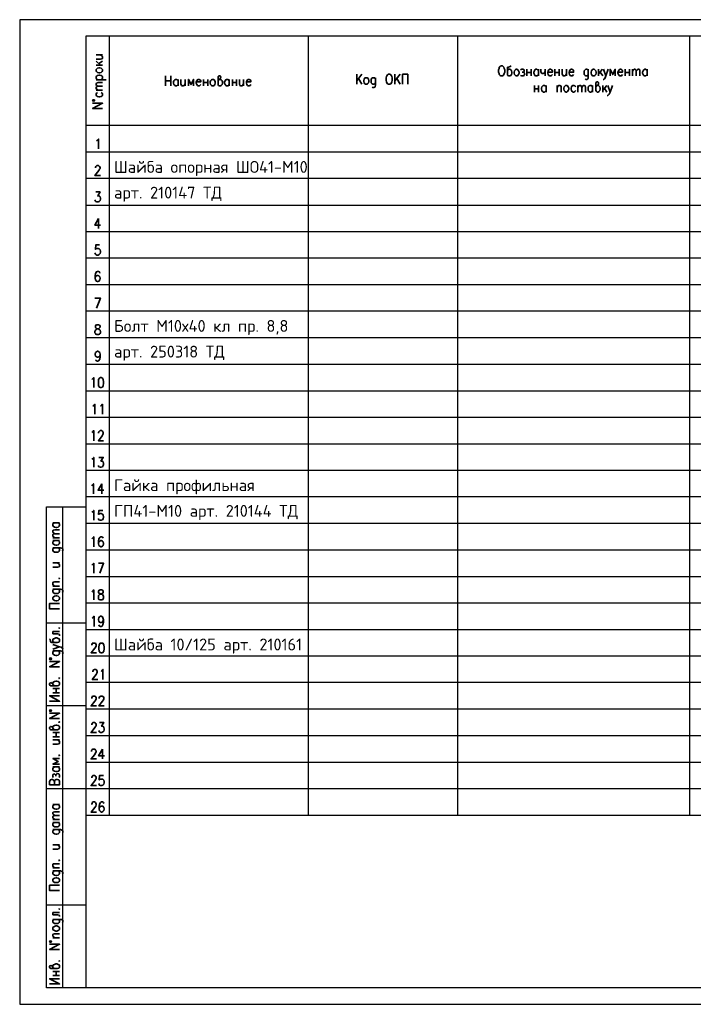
# Model space of a CAD drawing. Header units: millimetres. Extents: x -2 to 2563, y -5 to 295.
# Tile 8 of 13: x 1283 to 1488, y -5 to 295. Entities that reach past the tile are written whole.
import ezdxf

# ---------------------------------------------------------------- set-up
doc = ezdxf.new("R2010")
doc.units = ezdxf.units.MM
doc.layers.add('Cont', color=6, linetype='Continuous')
doc.styles.add('Isocpeur', font='isocpeur.ttf')

msp = doc.modelspace()

# ---------------------------------------------------------------- linework, layer by layer
at = {"color": 7, "linetype": 'Continuous', "lineweight": 25}
for p, q in [((1282.76, 295.21), (1282.76, -4.57)), ((1706.79, 295.21), (1282.76, 295.21)), ((1701.81, 254.84), (1302.94, 254.84)), ((1701.81, 246.81), (1302.94, 246.81)), ((1701.81, 238.68), (1302.94, 238.68)), ((1701.81, 230.64), (1302.94, 230.64)), ((1701.81, 222.6), (1302.94, 222.6)), ((1701.81, 214.48), (1302.94, 214.48)), ((1701.81, 206.44), (1302.94, 206.44)), ((1701.81, 198.31), (1302.94, 198.31)), ((1701.81, 190.27), (1302.94, 190.27)), ((1701.81, 182.15), (1302.94, 182.15)), ((1701.81, 174.11), (1302.94, 174.11)), ((1701.81, 165.98), (1302.94, 165.98)), ((1701.81, 157.94), (1302.94, 157.94)), ((1701.81, 149.91), (1302.94, 149.91)), ((1701.81, 141.78), (1302.94, 141.78)), ((1701.81, 133.74), (1302.94, 133.74)), ((1701.81, 125.62), (1302.94, 125.62)), ((1701.81, 117.58), (1302.94, 117.58)), ((1701.81, 109.45), (1302.94, 109.45)), ((1701.81, 101.41), (1302.94, 101.41)), ((1701.81, 93.37), (1302.94, 93.37)), ((1701.81, 85.25), (1302.94, 85.25)), ((1701.81, 77.21), (1302.94, 77.21)), ((1701.81, 69.08), (1302.94, 69.08)), ((1701.81, 61.04), (1302.94, 61.04)), ((1282.76, -4.57), (1706.79, -4.57))]:
    msp.add_line(p, q, dxfattribs=at)
at = {"color": 7, "linetype": 'Continuous', "lineweight": 35}
for p, q in [((1306, 284.47), (1308.01, 284.47)), ((1306, 282.54), (1307.4, 281.32)), ((1306.87, 281.84), (1308.01, 282.63)), ((1306, 281.32), (1308.01, 281.32)), ((1437.15, 280.1), (1437.15, 278.09)), ((1437.15, 279.14), (1438.46, 279.14)), ((1438.46, 280.1), (1438.46, 278.09)), ((1440.65, 280.1), (1440.65, 278.09)), ((1442.74, 280.1), (1442.74, 278.09)), ((1445.71, 280.1), (1445.71, 278.09)), ((1445.71, 279.14), (1447.02, 279.14)), ((1447.02, 280.1), (1447.02, 278.09)), ((1449.21, 280.1), (1449.21, 278.09)), ((1459, 280.1), (1459, 278.09)), ((1460.13, 280.1), (1459, 278.7)), ((1459.43, 279.22), (1460.31, 278.09)), ((1467.12, 280.1), (1467.12, 278.09)), ((1467.12, 279.14), (1468.34, 279.14)), ((1468.34, 280.1), (1468.34, 278.09)), ((1469.31, 280.1), (1469.31, 278.09)), ((1473.76, 280.1), (1473.76, 278.09)), ((1306, 276.95), (1309.06, 276.95)), ((1327.14, 278.09), (1327.14, 275.03)), ((1327.14, 276.6), (1328.8, 276.6)), ((1328.8, 275.03), (1328.8, 278.09)), ((1330.99, 277.04), (1330.99, 275.03)), ((1333.17, 277.04), (1333.17, 275.03)), ((1338.68, 277.04), (1338.68, 275.03)), ((1338.68, 276.08), (1339.99, 276.08)), ((1339.99, 277.04), (1339.99, 275.03)), ((1346.54, 277.04), (1346.54, 275.03)), ((1347.5, 277.04), (1347.5, 275.03)), ((1347.5, 276.08), (1348.73, 276.08)), ((1348.73, 277.04), (1348.73, 275.03)), ((1350.91, 277.04), (1350.91, 275.03)), ((1386.91, 278.61), (1385.34, 276.6)), ((1385.34, 278.61), (1385.34, 275.55)), ((1386.91, 275.55), (1385.86, 277.3)), ((1398.62, 278.61), (1396.96, 276.6)), ((1396.96, 278.61), (1396.96, 275.55)), ((1398.62, 275.55), (1397.57, 277.3)), ((1306, 273.72), (1308.01, 273.72)), ((1439.51, 275.2), (1439.51, 273.19)), ((1439.51, 274.15), (1440.73, 274.15)), ((1440.73, 275.2), (1440.73, 273.19)), ((1443.01, 275.2), (1443.01, 273.19)), ((1446.33, 275.2), (1446.33, 273.19)), ((1452.62, 275.2), (1452.62, 273.19)), ((1457.16, 275.2), (1457.16, 273.19)), ((1460.31, 275.2), (1460.31, 273.19)), ((1461.44, 275.2), (1460.31, 273.72)), ((1460.74, 274.33), (1461.53, 273.19)), ((1306.79, 234.66), (1306.79, 231.6)), ((1307.75, 153.93), (1307.75, 150.87)), ((1292.89, 142.04), (1294.9, 142.04)), ((1292.89, 137.5), (1294.9, 137.5)), ((1292.89, 136.63), (1294.9, 136.63)), ((1292.89, 129.81), (1294.9, 129.81)), ((1292.89, 122.73), (1294.9, 122.73)), ((1292.89, 108.93), (1294.9, 108.93)), ((1292.89, 91.54), (1294.9, 91.54)), ((1292.89, 90.23), (1294.9, 90.23)), ((1293.85, 90.23), (1293.85, 91.54)), ((1292.89, 78.17), (1294.9, 78.17)), ((1293.85, 76.86), (1293.85, 78.17)), ((1292.89, 76.86), (1294.9, 76.86)), ((1292.89, 75.99), (1294.9, 75.99)), ((1307.92, 73.1), (1307.92, 70.13)), ((1292.89, 67.69), (1294.9, 67.69)), ((1292.89, 56.24), (1294.9, 56.24)), ((1292.89, 51.7), (1294.9, 51.7)), ((1292.89, 50.82), (1294.9, 50.82)), ((1292.89, 44.01), (1294.9, 44.01)), ((1292.89, 36.93), (1294.9, 36.93)), ((1292.89, 23.39), (1294.9, 23.39)), ((1292.89, 15.7), (1294.9, 15.7)), ((1292.89, 5.39), (1294.9, 5.39)), ((1292.89, 4.16), (1294.9, 4.16)), ((1293.85, 4.16), (1293.85, 5.39))]:
    msp.add_line(p, q, dxfattribs=at)
for points in [[(1306, 283.24), (1307.4, 283.24), (1307.83, 283.33), (1308.01, 283.59), (1308.01, 283.94), (1307.83, 284.12), (1307.4, 284.47)], [(1432.35, 281.15), (1432.08, 280.97), (1431.56, 280.8), (1431.3, 280.71), (1431.21, 280.36), (1431.21, 278.7), (1431.3, 278.35), (1431.38, 278.26), (1431.65, 278.09), (1432, 278.09), (1432.26, 278.26), (1432.43, 278.52), (1432.61, 278.96), (1432.61, 279.22), (1432.43, 279.66), (1432.35, 279.83), (1432.26, 279.92), (1432, 280.1), (1431.65, 280.1), (1431.38, 279.92), (1431.21, 279.66)], [(1435.23, 279.92), (1435.58, 280.1), (1435.93, 280.1), (1436.28, 279.92), (1436.36, 279.66), (1436.28, 279.4), (1436.02, 279.22), (1435.67, 279.22)], [(1436.02, 279.22), (1436.28, 279.14), (1436.36, 278.96), (1436.54, 278.7), (1436.36, 278.35), (1436.28, 278.26), (1436.02, 278.09), (1435.58, 278.09), (1435.23, 278.26)], [(1440.65, 278.52), (1440.38, 278.26), (1440.21, 278.09), (1439.86, 278.09), (1439.6, 278.26), (1439.51, 278.35), (1439.42, 278.52), (1439.25, 278.96), (1439.25, 279.22), (1439.42, 279.66), (1439.6, 279.92), (1439.86, 280.1), (1440.21, 280.1), (1440.38, 279.92), (1440.65, 279.66)], [(1441.43, 280.1), (1441.43, 279.4), (1441.61, 278.96), (1441.78, 278.79), (1442.13, 278.79), (1442.39, 278.96), (1442.74, 279.4)], [(1443.53, 279.22), (1444.93, 279.22), (1444.93, 279.57), (1444.84, 279.83), (1444.67, 279.92), (1444.49, 280.1), (1444.14, 280.1), (1443.88, 279.92), (1443.62, 279.66), (1443.53, 279.22), (1443.53, 278.96), (1443.62, 278.52), (1443.88, 278.26), (1444.14, 278.09), (1444.49, 278.09), (1444.67, 278.26), (1444.93, 278.52)], [(1447.9, 280.1), (1447.9, 278.7), (1448.07, 278.26), (1448.25, 278.09), (1448.6, 278.09), (1448.86, 278.26), (1449.21, 278.7)], [(1450, 279.22), (1451.39, 279.22), (1451.39, 279.57), (1451.31, 279.83), (1451.13, 279.92), (1450.96, 280.1), (1450.61, 280.1), (1450.34, 279.92), (1450.08, 279.66), (1450, 279.22), (1450, 278.96), (1450.08, 278.52), (1450.34, 278.26), (1450.61, 278.09), (1450.96, 278.09), (1451.13, 278.26), (1451.39, 278.52)], [(1455.85, 279.66), (1455.76, 279.83), (1455.67, 279.92), (1455.41, 280.1), (1455.06, 280.1), (1454.89, 279.92), (1454.63, 279.66), (1454.54, 279.22), (1454.54, 278.96), (1454.63, 278.52), (1454.89, 278.26), (1455.06, 278.09), (1455.41, 278.09), (1455.67, 278.26), (1455.85, 278.52)], [(1455.85, 280.1), (1455.85, 277.82), (1455.76, 277.39), (1455.67, 277.21), (1455.41, 277.04), (1455.06, 277.04), (1454.89, 277.21)], [(1460.48, 280.1), (1461.18, 278.09), (1461.88, 280.1)], [(1464.06, 278.09), (1464.06, 280.1), (1463.28, 278.52), (1462.49, 280.1), (1462.49, 278.09)], [(1464.85, 279.22), (1466.25, 279.22), (1466.25, 279.57), (1466.16, 279.83), (1466.07, 279.92), (1465.81, 280.1), (1465.46, 280.1), (1465.2, 279.92), (1465.02, 279.66), (1464.85, 279.22), (1464.85, 278.96), (1465.02, 278.52), (1465.2, 278.26), (1465.46, 278.09), (1465.81, 278.09), (1466.07, 278.26), (1466.25, 278.52)], [(1469.31, 279.57), (1469.65, 279.92), (1469.83, 280.1), (1470.09, 280.1), (1470.35, 279.92), (1470.44, 279.57), (1470.44, 278.09)], [(1470.44, 279.57), (1470.79, 279.92), (1470.97, 280.1), (1471.23, 280.1), (1471.49, 279.92), (1471.58, 279.57), (1471.58, 278.09)], [(1473.76, 278.52), (1473.5, 278.26), (1473.32, 278.09), (1472.98, 278.09), (1472.71, 278.26), (1472.63, 278.35), (1472.54, 278.52), (1472.36, 278.96), (1472.36, 279.22), (1472.54, 279.66), (1472.71, 279.92), (1472.98, 280.1), (1473.32, 280.1), (1473.5, 279.92), (1473.76, 279.66)], [(1306.44, 276.95), (1306.17, 277.21), (1306, 277.48), (1306, 277.82), (1306.17, 278), (1306.44, 278.26), (1306.87, 278.35), (1307.14, 278.35), (1307.57, 278.26), (1307.83, 278), (1308.01, 277.82), (1308.01, 277.48), (1307.83, 277.21), (1307.57, 276.95)], [(1306.61, 274.94), (1306.17, 275.2), (1306, 275.47), (1306, 275.73), (1306.17, 275.9), (1306.61, 276.08), (1308.01, 276.08)], [(1330.99, 275.47), (1330.73, 275.2), (1330.55, 275.03), (1330.2, 275.03), (1329.94, 275.2), (1329.85, 275.38), (1329.68, 275.47), (1329.59, 275.9), (1329.59, 276.25), (1329.68, 276.6), (1329.94, 276.95), (1330.2, 277.04), (1330.55, 277.04), (1330.73, 276.95), (1330.99, 276.6)], [(1331.86, 277.04), (1331.86, 275.64), (1332.04, 275.2), (1332.21, 275.03), (1332.56, 275.03), (1332.82, 275.2), (1333.17, 275.64)], [(1335.71, 275.03), (1335.71, 277.04), (1334.92, 275.47), (1334.13, 277.04), (1334.13, 275.03)], [(1336.49, 276.25), (1337.89, 276.25), (1337.89, 276.51), (1337.8, 276.78), (1337.63, 276.95), (1337.46, 277.04), (1337.11, 277.04), (1336.84, 276.95), (1336.67, 276.6), (1336.49, 276.25), (1336.49, 275.9), (1336.67, 275.47), (1336.84, 275.2), (1337.11, 275.03), (1337.46, 275.03), (1337.63, 275.2), (1337.89, 275.47)], [(1343.13, 276.6), (1343.31, 276.95), (1343.57, 277.04), (1343.92, 277.39), (1344.01, 277.65), (1343.92, 277.91), (1343.75, 278.09), (1343.4, 278.09), (1343.22, 277.91), (1343.13, 277.82), (1343.13, 275.64), (1343.22, 275.38), (1343.31, 275.2), (1343.57, 275.03), (1343.92, 275.03), (1344.1, 275.2), (1344.36, 275.47), (1344.45, 275.9), (1344.45, 276.25), (1344.36, 276.6), (1344.1, 276.95), (1343.92, 277.04), (1343.57, 277.04)], [(1346.54, 275.47), (1346.37, 275.2), (1346.11, 275.03), (1345.76, 275.03), (1345.49, 275.2), (1345.41, 275.38), (1345.32, 275.47), (1345.14, 275.9), (1345.14, 276.25), (1345.32, 276.6), (1345.49, 276.95), (1345.76, 277.04), (1346.11, 277.04), (1346.37, 276.95), (1346.54, 276.6)], [(1349.69, 277.04), (1349.69, 275.64), (1349.78, 275.2), (1350.04, 275.03), (1350.39, 275.03), (1350.56, 275.2), (1350.91, 275.64)], [(1351.78, 276.25), (1353.1, 276.25), (1353.1, 276.51), (1353.01, 276.78), (1352.92, 276.95), (1352.66, 277.04), (1352.31, 277.04), (1352.13, 276.95), (1351.87, 276.6), (1351.78, 276.25), (1351.78, 275.9), (1351.87, 275.47), (1352.13, 275.2), (1352.31, 275.03), (1352.66, 275.03), (1352.92, 275.2), (1353.1, 275.47)], [(1391.1, 277.13), (1390.93, 277.3), (1390.84, 277.48), (1390.58, 277.56), (1390.23, 277.56), (1390.06, 277.48), (1389.79, 277.13), (1389.71, 276.69), (1389.71, 276.43), (1389.79, 275.99), (1390.06, 275.73), (1390.23, 275.55), (1390.58, 275.55), (1390.84, 275.73), (1391.1, 275.99)], [(1391.1, 277.56), (1391.1, 275.29), (1390.93, 274.85), (1390.84, 274.68), (1390.58, 274.59), (1390.23, 274.59), (1390.06, 274.68)], [(1399.32, 275.55), (1399.32, 278.61), (1400.89, 278.61), (1400.89, 275.55)], [(1458.12, 274.77), (1458.3, 275.03), (1458.56, 275.2), (1458.91, 275.47), (1459, 275.82), (1458.91, 276.08), (1458.73, 276.25), (1458.38, 276.25), (1458.21, 276.08), (1458.12, 275.9), (1458.12, 273.72), (1458.21, 273.46), (1458.3, 273.37), (1458.56, 273.19), (1458.91, 273.19), (1459.08, 273.37), (1459.34, 273.63), (1459.43, 274.07), (1459.43, 274.33), (1459.34, 274.77), (1459.08, 275.03), (1458.91, 275.2), (1458.56, 275.2)], [(1461.18, 278.09), (1461, 277.48), (1460.74, 277.21), (1460.48, 277.04), (1460.39, 277.04)], [(1306.61, 273.72), (1306.17, 274.07), (1306, 274.33), (1306, 274.59), (1306.17, 274.77), (1306.61, 274.94), (1308.01, 274.94)], [(1306.44, 273.02), (1306.17, 272.84), (1306, 272.58), (1306, 272.23), (1306.17, 272.06), (1306.44, 271.8), (1306.87, 271.71), (1307.14, 271.71), (1307.57, 271.8), (1307.83, 272.06), (1308.01, 272.23), (1308.01, 272.58), (1307.83, 272.84), (1307.57, 273.02)], [(1443.01, 273.63), (1442.74, 273.37), (1442.48, 273.19), (1442.13, 273.19), (1441.96, 273.37), (1441.78, 273.46), (1441.69, 273.63), (1441.61, 274.07), (1441.61, 274.33), (1441.69, 274.77), (1441.96, 275.03), (1442.13, 275.2), (1442.48, 275.2), (1442.74, 275.03), (1443.01, 274.77)], [(1446.33, 274.59), (1446.68, 275.03), (1446.85, 275.2), (1447.2, 275.2), (1447.46, 275.03), (1447.55, 274.77), (1447.55, 273.19)], [(1452.01, 274.77), (1451.74, 275.03), (1451.48, 275.2), (1451.13, 275.2), (1450.96, 275.03), (1450.69, 274.77), (1450.61, 274.33), (1450.61, 274.07), (1450.69, 273.63), (1450.96, 273.37), (1451.13, 273.19), (1451.48, 273.19), (1451.74, 273.37), (1452.01, 273.63)], [(1452.62, 274.59), (1452.97, 275.03), (1453.23, 275.2), (1453.49, 275.2), (1453.67, 275.03), (1453.84, 274.59), (1453.84, 273.19)], [(1453.84, 274.59), (1454.19, 275.03), (1454.36, 275.2), (1454.63, 275.2), (1454.89, 275.03), (1454.98, 274.59), (1454.98, 273.19)], [(1457.16, 273.63), (1456.9, 273.37), (1456.72, 273.19), (1456.37, 273.19), (1456.11, 273.37), (1456.02, 273.46), (1455.85, 273.63), (1455.76, 274.07), (1455.76, 274.33), (1455.85, 274.77), (1456.11, 275.03), (1456.37, 275.2), (1456.72, 275.2), (1456.9, 275.03), (1457.16, 274.77)], [(1462.49, 273.19), (1462.23, 272.58), (1461.97, 272.32), (1461.79, 272.15), (1461.62, 272.15)], [(1461.79, 275.2), (1462.49, 273.19), (1463.19, 275.2)], [(1308.01, 268.21), (1304.95, 268.21), (1308.01, 269.79), (1304.95, 269.79)], [(1306.17, 258.34), (1306.44, 258.51), (1306.79, 258.86), (1306.79, 255.89)], [(1305.83, 250.13), (1305.83, 250.21), (1305.91, 250.56), (1306, 250.65), (1306.26, 250.83), (1306.7, 250.83), (1306.96, 250.65), (1307.05, 250.56), (1307.22, 250.21), (1307.22, 249.95), (1307.05, 249.69), (1306.87, 249.25), (1305.65, 247.77), (1307.31, 247.77)], [(1305.91, 242.79), (1307.22, 242.79), (1306.52, 241.56), (1306.87, 241.56), (1307.05, 241.48), (1307.22, 241.3), (1307.31, 240.86), (1307.31, 240.6), (1307.22, 240.17), (1306.96, 239.9), (1306.61, 239.73), (1306.26, 239.73), (1305.91, 239.9), (1305.83, 239.99), (1305.65, 240.34)], [(1306.79, 234.66), (1305.65, 232.65), (1307.4, 232.65)], [(1307.05, 226.62), (1305.91, 226.62), (1305.83, 225.31), (1305.91, 225.49), (1306.26, 225.57), (1306.61, 225.57), (1306.96, 225.49), (1307.22, 225.14), (1307.31, 224.7), (1307.31, 224.44), (1307.22, 224), (1306.96, 223.74), (1306.61, 223.56), (1306.26, 223.56), (1305.91, 223.74), (1305.83, 223.83), (1305.65, 224.18)], [(1307.14, 218.06), (1307.05, 218.41), (1306.7, 218.5), (1306.44, 218.5), (1306.09, 218.41), (1305.83, 217.97), (1305.74, 217.19), (1305.74, 216.49), (1305.83, 215.96), (1306.09, 215.61), (1306.44, 215.53), (1306.52, 215.53), (1306.87, 215.61), (1307.14, 215.96), (1307.22, 216.4), (1307.22, 216.49), (1307.14, 216.92), (1306.87, 217.19), (1306.52, 217.36), (1306.44, 217.36), (1306.09, 217.19), (1305.83, 216.92), (1305.74, 216.49)], [(1306.17, 207.4), (1307.31, 210.46), (1305.65, 210.46)], [(1307.22, 193.24), (1307.14, 192.81), (1306.87, 192.55), (1306.52, 192.46), (1306.44, 192.46), (1306.09, 192.55), (1305.83, 192.81), (1305.74, 193.24), (1305.74, 193.42), (1305.83, 193.86), (1306.09, 194.12), (1306.44, 194.29), (1306.52, 194.29), (1306.87, 194.12), (1307.14, 193.86), (1307.22, 193.24), (1307.22, 192.55), (1307.14, 191.85), (1306.87, 191.41), (1306.52, 191.24), (1306.35, 191.24), (1306, 191.41), (1305.83, 191.67)], [(1304.69, 185.64), (1304.95, 185.82), (1305.3, 186.25), (1305.3, 183.2)], [(1305.04, 177.6), (1305.3, 177.69), (1305.65, 178.13), (1305.65, 175.07)], [(1307.4, 177.6), (1307.57, 177.69), (1307.92, 178.13), (1307.92, 175.07)], [(1304.69, 169.48), (1304.95, 169.65), (1305.3, 170.09), (1305.3, 167.03)], [(1306.79, 169.3), (1306.79, 169.48), (1306.87, 169.74), (1307.05, 169.92), (1307.22, 170.09), (1307.75, 170.09), (1307.92, 169.92), (1308.1, 169.74), (1308.18, 169.48), (1308.18, 169.22), (1308.1, 168.87), (1307.83, 168.52), (1306.7, 167.03), (1308.27, 167.03)], [(1304.69, 161.44), (1304.95, 161.53), (1305.3, 161.96), (1305.3, 158.99)], [(1306.87, 161.96), (1308.18, 161.96), (1307.49, 160.83), (1307.83, 160.83), (1308.1, 160.65), (1308.18, 160.57), (1308.27, 160.13), (1308.27, 159.78), (1308.18, 159.43), (1307.92, 159.08), (1307.57, 158.99), (1307.22, 158.99), (1306.87, 159.08), (1306.79, 159.26), (1306.7, 159.52)], [(1304.69, 153.31), (1304.86, 153.49), (1305.21, 153.93), (1305.21, 150.87)], [(1307.75, 153.93), (1306.61, 151.92), (1308.36, 151.92)], [(1304.69, 145.28), (1304.95, 145.36), (1305.3, 145.8), (1305.3, 142.83)], [(1308.1, 145.8), (1306.87, 145.8), (1306.79, 144.58), (1306.87, 144.66), (1307.22, 144.84), (1307.57, 144.84), (1307.92, 144.66), (1308.18, 144.4), (1308.27, 143.96), (1308.27, 143.7), (1308.18, 143.27), (1307.92, 142.92), (1307.57, 142.83), (1307.22, 142.83), (1306.87, 142.92), (1306.79, 143.09), (1306.7, 143.35)], [(1294.47, 142.04), (1294.73, 141.78), (1294.9, 141.61), (1294.9, 141.26), (1294.73, 140.99), (1294.64, 140.91), (1294.47, 140.73), (1294.03, 140.64), (1293.77, 140.64), (1293.33, 140.73), (1292.98, 140.99), (1292.89, 141.26), (1292.89, 141.61), (1292.98, 141.78), (1293.33, 142.04)], [(1293.42, 138.72), (1292.98, 139.07), (1292.89, 139.25), (1292.89, 139.51), (1292.98, 139.77), (1293.42, 139.86), (1294.9, 139.86)], [(1293.42, 137.5), (1292.98, 137.85), (1292.89, 138.11), (1292.89, 138.37), (1292.98, 138.55), (1293.42, 138.72), (1294.9, 138.72)], [(1294.47, 136.63), (1294.73, 136.36), (1294.9, 136.19), (1294.9, 135.84), (1294.73, 135.58), (1294.64, 135.49), (1294.47, 135.31), (1294.03, 135.23), (1293.77, 135.23), (1293.33, 135.31), (1292.98, 135.58), (1292.89, 135.84), (1292.89, 136.19), (1292.98, 136.36), (1293.33, 136.63)], [(1304.69, 137.15), (1304.95, 137.32), (1305.3, 137.76), (1305.3, 134.7)], [(1308.18, 137.32), (1308.1, 137.59), (1307.75, 137.76), (1307.49, 137.76), (1307.14, 137.59), (1306.87, 137.15), (1306.79, 136.45), (1306.79, 135.75), (1306.87, 135.14), (1307.14, 134.88), (1307.49, 134.7), (1307.57, 134.7), (1307.92, 134.88), (1308.18, 135.14), (1308.27, 135.58), (1308.27, 135.75), (1308.18, 136.19), (1307.92, 136.45), (1307.57, 136.63), (1307.49, 136.63), (1307.14, 136.45), (1306.87, 136.19), (1306.79, 135.75)], [(1293.33, 134.44), (1293.16, 134.27), (1292.98, 134.18), (1292.89, 134), (1292.89, 133.65), (1292.98, 133.39), (1293.33, 133.13), (1293.77, 133.04), (1294.03, 133.04), (1294.47, 133.13), (1294.73, 133.39), (1294.9, 133.65), (1294.9, 134), (1294.73, 134.18), (1294.47, 134.44)], [(1292.89, 134.44), (1295.17, 134.44), (1295.6, 134.27), (1295.78, 134.18), (1295.86, 134), (1295.86, 133.65), (1295.78, 133.39)], [(1292.89, 128.5), (1294.29, 128.5), (1294.73, 128.67), (1294.9, 128.85), (1294.9, 129.2), (1294.73, 129.46), (1294.29, 129.81)], [(1304.69, 129.11), (1304.95, 129.29), (1305.3, 129.72), (1305.3, 126.66)], [(1307.14, 126.66), (1308.27, 129.72), (1306.7, 129.72)], [(1293.42, 122.73), (1292.98, 123.08), (1292.89, 123.34), (1292.89, 123.69), (1292.98, 123.96), (1293.33, 124.04), (1294.9, 124.04)], [(1293.33, 121.86), (1293.16, 121.77), (1292.98, 121.6), (1292.89, 121.42), (1292.89, 121.07), (1292.98, 120.81), (1293.33, 120.55), (1293.77, 120.46), (1294.03, 120.46), (1294.47, 120.55), (1294.73, 120.81), (1294.9, 121.07), (1294.9, 121.42), (1294.73, 121.6), (1294.47, 121.86)], [(1292.89, 121.86), (1295.17, 121.86), (1295.6, 121.77), (1295.78, 121.6), (1295.86, 121.42), (1295.86, 121.07), (1295.78, 120.81)], [(1304.69, 120.98), (1304.95, 121.16), (1305.3, 121.6), (1305.3, 118.54)], [(1294.9, 115.83), (1291.84, 115.83), (1291.84, 117.49), (1294.9, 117.49)], [(1304.78, 112.95), (1305.04, 113.12), (1305.39, 113.56), (1305.39, 110.5)], [(1308.27, 112.51), (1308.1, 112.07), (1307.92, 111.81), (1307.57, 111.64), (1307.4, 111.64), (1307.05, 111.81), (1306.87, 112.07), (1306.7, 112.51), (1306.7, 112.68), (1306.87, 113.12), (1307.05, 113.38), (1307.4, 113.56), (1307.57, 113.56), (1307.92, 113.38), (1308.1, 113.12), (1308.27, 112.51), (1308.27, 111.81), (1308.1, 111.11), (1307.92, 110.67), (1307.57, 110.5), (1307.31, 110.5), (1306.96, 110.67), (1306.87, 110.94)], [(1292.89, 108.93), (1292.89, 108.23), (1294.29, 108.23), (1294.73, 108.14), (1294.9, 107.88), (1294.9, 107.62)], [(1291.84, 106.74), (1292.02, 106.48), (1292.11, 105.96), (1292.28, 105.69), (1292.54, 105.61), (1294.29, 105.61), (1294.64, 105.69), (1294.73, 105.78), (1294.9, 106.04), (1294.9, 106.39), (1294.73, 106.66), (1294.47, 106.83), (1294.03, 107), (1293.77, 107), (1293.33, 106.83), (1293.16, 106.74), (1292.98, 106.66), (1292.89, 106.39), (1292.89, 106.04), (1292.98, 105.78), (1293.33, 105.61)], [(1292.89, 103.6), (1294.9, 104.3), (1292.89, 105)], [(1304.69, 104.73), (1304.69, 104.91), (1304.78, 105.17), (1304.86, 105.34), (1305.13, 105.43), (1305.56, 105.43), (1305.83, 105.34), (1305.91, 105.17), (1306, 104.91), (1306, 104.56), (1305.91, 104.3), (1305.65, 103.86), (1304.51, 102.46), (1306.17, 102.46)], [(1293.33, 103.07), (1293.16, 102.9), (1292.98, 102.81), (1292.89, 102.55), (1292.89, 102.2), (1292.98, 102.02), (1293.33, 101.76), (1293.77, 101.67), (1294.03, 101.67), (1294.47, 101.76), (1294.73, 102.02), (1294.9, 102.2), (1294.9, 102.55), (1294.73, 102.81), (1294.47, 103.07)], [(1292.89, 103.07), (1295.17, 103.07), (1295.6, 102.9), (1295.78, 102.81), (1295.86, 102.55), (1295.86, 102.2), (1295.78, 102.02)], [(1294.9, 104.3), (1295.43, 104.12), (1295.78, 103.86), (1295.86, 103.6), (1295.86, 103.51)], [(1294.9, 98.18), (1291.84, 98.18), (1294.9, 99.84), (1291.84, 99.84)], [(1305.04, 96.69), (1305.04, 96.78), (1305.13, 97.04), (1305.21, 97.22), (1305.48, 97.39), (1305.91, 97.39), (1306.17, 97.22), (1306.26, 97.04), (1306.35, 96.78), (1306.35, 96.52), (1306.26, 96.26), (1306, 95.82), (1304.86, 94.34), (1306.52, 94.34)], [(1307.57, 96.78), (1307.75, 96.96), (1308.1, 97.39), (1308.1, 94.34)], [(1293.33, 92.41), (1292.98, 92.68), (1292.89, 92.85), (1292.54, 93.2), (1292.28, 93.37), (1292.02, 93.2), (1291.84, 93.11), (1291.84, 92.76), (1292.02, 92.5), (1292.11, 92.41), (1294.29, 92.41), (1294.64, 92.5), (1294.73, 92.68), (1294.9, 92.85), (1294.9, 93.2), (1294.73, 93.46), (1294.47, 93.72), (1294.03, 93.81), (1293.77, 93.81), (1293.33, 93.72), (1292.98, 93.46), (1292.89, 93.2), (1292.89, 92.85)], [(1291.84, 87.69), (1294.9, 87.69), (1291.84, 89.35), (1294.9, 89.35)], [(1304.69, 88.57), (1304.69, 88.74), (1304.78, 89.01), (1304.86, 89.18), (1305.13, 89.27), (1305.56, 89.27), (1305.83, 89.18), (1305.91, 89.01), (1306, 88.74), (1306, 88.39), (1305.91, 88.13), (1305.65, 87.69), (1304.51, 86.3), (1306.17, 86.3)], [(1306.96, 88.57), (1306.96, 88.74), (1307.05, 89.01), (1307.22, 89.18), (1307.4, 89.27), (1307.92, 89.27), (1308.1, 89.18), (1308.27, 89.01), (1308.36, 88.74), (1308.36, 88.39), (1308.27, 88.13), (1308.01, 87.69), (1306.87, 86.3), (1308.45, 86.3)], [(1294.9, 82.45), (1291.84, 82.45), (1294.9, 84.02), (1291.84, 84.02)], [(1304.69, 80.53), (1304.69, 80.62), (1304.78, 80.97), (1304.86, 81.05), (1305.13, 81.23), (1305.56, 81.23), (1305.83, 81.05), (1305.91, 80.97), (1306, 80.62), (1306, 80.36), (1305.91, 80.09), (1305.65, 79.66), (1304.51, 78.17), (1306.17, 78.17)], [(1307.05, 81.23), (1308.36, 81.23), (1307.66, 80.09), (1308.01, 80.09), (1308.27, 79.92), (1308.36, 79.74), (1308.45, 79.31), (1308.45, 79.04), (1308.36, 78.61), (1308.1, 78.35), (1307.75, 78.17), (1307.4, 78.17), (1307.05, 78.35), (1306.96, 78.52), (1306.87, 78.78)], [(1293.33, 79.04), (1292.98, 79.31), (1292.89, 79.57), (1292.54, 79.92), (1292.28, 80.01), (1292.02, 79.92), (1291.84, 79.74), (1291.84, 79.39), (1292.02, 79.22), (1292.11, 79.04), (1294.29, 79.04), (1294.64, 79.22), (1294.73, 79.31), (1294.9, 79.57), (1294.9, 79.92), (1294.73, 80.09), (1294.47, 80.36), (1294.03, 80.44), (1293.77, 80.44), (1293.33, 80.36), (1292.98, 80.09), (1292.89, 79.92), (1292.89, 79.57)], [(1292.89, 74.68), (1294.29, 74.68), (1294.73, 74.76), (1294.9, 75.03), (1294.9, 75.37), (1294.73, 75.64), (1294.29, 75.99)], [(1304.6, 72.4), (1304.6, 72.58), (1304.69, 72.84), (1304.86, 73.02), (1305.04, 73.1), (1305.56, 73.1), (1305.74, 73.02), (1305.83, 72.84), (1306, 72.58), (1306, 72.32), (1305.83, 71.97), (1305.65, 71.53), (1304.51, 70.13), (1306.09, 70.13)], [(1307.92, 73.1), (1306.79, 71.09), (1308.53, 71.09)], [(1307.92, 73.1), (1306.79, 71.09), (1308.53, 71.09)], [(1294.9, 70.22), (1292.89, 70.22), (1294.47, 69.35), (1292.89, 68.56), (1294.9, 68.56)], [(1294.47, 67.69), (1294.73, 67.42), (1294.9, 67.16), (1294.9, 66.81), (1294.73, 66.64), (1294.64, 66.46), (1294.47, 66.37), (1294.03, 66.29), (1293.77, 66.29), (1293.33, 66.37), (1292.98, 66.64), (1292.89, 66.81), (1292.89, 67.16), (1292.98, 67.42), (1293.33, 67.69)], [(1291.84, 63.23), (1291.84, 62.27), (1294.9, 62.27), (1294.9, 63.23), (1294.73, 63.58), (1294.64, 63.75), (1294.29, 63.84), (1293.85, 63.84), (1293.59, 63.75), (1293.42, 63.58), (1293.33, 63.23), (1293.33, 62.27)], [(1291.84, 63.23), (1292.02, 63.58), (1292.11, 63.75), (1292.46, 63.84), (1292.72, 63.84), (1292.98, 63.75), (1293.16, 63.58), (1293.33, 63.23)], [(1292.98, 64.45), (1292.89, 64.8), (1292.89, 65.15), (1292.98, 65.41), (1293.33, 65.59), (1293.59, 65.41), (1293.77, 65.24), (1293.77, 64.89)], [(1293.77, 65.24), (1293.85, 65.41), (1294.03, 65.59), (1294.29, 65.68), (1294.64, 65.59), (1294.73, 65.41), (1294.9, 65.24), (1294.9, 64.8), (1294.73, 64.45)], [(1304.69, 64.37), (1304.69, 64.45), (1304.78, 64.8), (1304.86, 64.89), (1305.13, 65.06), (1305.56, 65.06), (1305.83, 64.89), (1305.91, 64.8), (1306, 64.45), (1306, 64.19), (1305.91, 63.93), (1305.65, 63.49), (1304.51, 62.01), (1306.17, 62.01)], [(1308.27, 65.06), (1307.05, 65.06), (1306.96, 63.75), (1307.05, 63.93), (1307.4, 64.02), (1307.75, 64.02), (1308.1, 63.93), (1308.36, 63.67), (1308.45, 63.23), (1308.45, 62.88), (1308.36, 62.44), (1308.1, 62.18), (1307.75, 62.01), (1307.4, 62.01), (1307.05, 62.18), (1306.96, 62.36), (1306.87, 62.62)], [(1304.69, 56.24), (1304.69, 56.41), (1304.78, 56.68), (1304.86, 56.85), (1305.13, 57.03), (1305.56, 57.03), (1305.83, 56.85), (1305.91, 56.68), (1306, 56.41), (1306, 56.15), (1305.91, 55.8), (1305.65, 55.37), (1304.51, 53.97), (1306.17, 53.97)], [(1308.36, 56.59), (1308.27, 56.85), (1307.92, 57.03), (1307.66, 57.03), (1307.31, 56.85), (1307.05, 56.41), (1306.96, 55.71), (1306.96, 54.93), (1307.05, 54.4), (1307.31, 54.14), (1307.66, 53.97), (1307.75, 53.97), (1308.1, 54.14), (1308.36, 54.4), (1308.45, 54.84), (1308.45, 54.93), (1308.36, 55.37), (1308.1, 55.71), (1307.75, 55.8), (1307.66, 55.8), (1307.31, 55.71), (1307.05, 55.37), (1306.96, 54.93)], [(1294.47, 56.24), (1294.73, 55.98), (1294.9, 55.8), (1294.9, 55.45), (1294.73, 55.19), (1294.64, 55.1), (1294.47, 54.93), (1294.03, 54.84), (1293.77, 54.84), (1293.33, 54.93), (1292.98, 55.19), (1292.89, 55.45), (1292.89, 55.8), (1292.98, 55.98), (1293.33, 56.24)], [(1293.42, 52.92), (1292.98, 53.27), (1292.89, 53.44), (1292.89, 53.71), (1292.98, 53.88), (1293.42, 54.05), (1294.9, 54.05)], [(1293.42, 51.7), (1292.98, 52.05), (1292.89, 52.31), (1292.89, 52.57), (1292.98, 52.74), (1293.42, 52.92), (1294.9, 52.92)], [(1294.47, 50.82), (1294.73, 50.56), (1294.9, 50.39), (1294.9, 50.04), (1294.73, 49.77), (1294.64, 49.69), (1294.47, 49.51), (1294.03, 49.42), (1293.77, 49.42), (1293.33, 49.51), (1292.98, 49.77), (1292.89, 50.04), (1292.89, 50.39), (1292.98, 50.56), (1293.33, 50.82)], [(1293.33, 48.64), (1293.16, 48.46), (1292.98, 48.38), (1292.89, 48.11), (1292.89, 47.76), (1292.98, 47.59), (1293.33, 47.33), (1293.77, 47.24), (1294.03, 47.24), (1294.47, 47.33), (1294.73, 47.59), (1294.9, 47.76), (1294.9, 48.11), (1294.73, 48.38), (1294.47, 48.64)], [(1292.89, 48.64), (1295.17, 48.64), (1295.6, 48.46), (1295.78, 48.38), (1295.86, 48.11), (1295.86, 47.76), (1295.78, 47.59)], [(1292.89, 42.7), (1294.29, 42.7), (1294.73, 42.87), (1294.9, 43.05), (1294.9, 43.39), (1294.73, 43.66), (1294.29, 44.01)], [(1293.42, 36.93), (1292.98, 37.28), (1292.89, 37.54), (1292.89, 37.89), (1292.98, 38.15), (1293.33, 38.24), (1294.9, 38.24)], [(1293.33, 36.06), (1293.16, 35.88), (1292.98, 35.79), (1292.89, 35.53), (1292.89, 35.27), (1292.98, 35.01), (1293.33, 34.74), (1293.77, 34.66), (1294.03, 34.66), (1294.47, 34.74), (1294.73, 35.01), (1294.9, 35.27), (1294.9, 35.53), (1294.73, 35.79), (1294.47, 36.06)], [(1292.89, 36.06), (1295.17, 36.06), (1295.6, 35.88), (1295.78, 35.79), (1295.86, 35.53), (1295.86, 35.27), (1295.78, 35.01)], [(1294.9, 30.03), (1291.84, 30.03), (1291.84, 31.69), (1294.9, 31.69)], [(1292.89, 23.39), (1292.89, 22.69), (1294.29, 22.69), (1294.73, 22.6), (1294.9, 22.34), (1294.9, 22.16)], [(1293.33, 21.29), (1293.16, 21.2), (1292.98, 21.11), (1292.89, 20.85), (1292.89, 20.5), (1292.98, 20.33), (1293.33, 20.07), (1293.77, 19.98), (1294.03, 19.98), (1294.47, 20.07), (1294.73, 20.33), (1294.9, 20.5), (1294.9, 20.85), (1294.73, 21.11), (1294.47, 21.29)], [(1292.89, 21.29), (1295.17, 21.29), (1295.6, 21.2), (1295.78, 21.11), (1295.86, 20.85), (1295.86, 20.5), (1295.78, 20.33)], [(1293.42, 15.7), (1292.98, 16.05), (1292.89, 16.22), (1292.89, 16.57), (1292.98, 16.83), (1293.33, 16.92), (1294.9, 16.92)], [(1294.9, 12.11), (1291.84, 12.11), (1294.9, 13.69), (1291.84, 13.69)], [(1293.33, 6.35), (1292.98, 6.52), (1292.89, 6.78), (1292.54, 7.13), (1292.28, 7.22), (1292.02, 7.13), (1291.84, 7.05), (1291.84, 6.7), (1292.02, 6.43), (1292.11, 6.35), (1294.29, 6.35), (1294.64, 6.43), (1294.73, 6.52), (1294.9, 6.78), (1294.9, 7.13), (1294.73, 7.4), (1294.47, 7.57), (1294.03, 7.75), (1293.77, 7.75), (1293.33, 7.57), (1292.98, 7.4), (1292.89, 7.13), (1292.89, 6.78)], [(1291.84, 1.63), (1294.9, 1.63), (1291.84, 3.2), (1294.9, 3.2)]]:
    msp.add_lwpolyline(points, dxfattribs=at)
for points in [[(1306, 279.66), (1306, 280.01), (1306.17, 280.18), (1306.44, 280.45), (1306.87, 280.53), (1307.14, 280.53), (1307.57, 280.45), (1307.83, 280.18), (1308.01, 280.01), (1308.01, 279.66), (1307.83, 279.4), (1307.57, 279.14), (1307.14, 279.05), (1306.87, 279.05), (1306.44, 279.14), (1306.17, 279.4)], [(1429.2, 281.15), (1429.72, 281.15), (1429.9, 280.97), (1430.16, 280.71), (1430.25, 280.36), (1430.42, 279.92), (1430.42, 279.22), (1430.25, 278.79), (1430.16, 278.52), (1429.9, 278.26), (1429.72, 278.09), (1429.2, 278.09), (1429.03, 278.26), (1428.76, 278.52), (1428.68, 278.79), (1428.5, 279.22), (1428.5, 279.92), (1428.68, 280.36), (1428.76, 280.71), (1429.03, 280.97)], [(1433.83, 280.1), (1434.18, 280.1), (1434.44, 279.92), (1434.62, 279.66), (1434.79, 279.22), (1434.79, 278.96), (1434.62, 278.52), (1434.44, 278.26), (1434.18, 278.09), (1433.83, 278.09), (1433.66, 278.26), (1433.39, 278.52), (1433.31, 278.96), (1433.31, 279.22), (1433.39, 279.66), (1433.66, 279.92)], [(1457.25, 280.1), (1457.6, 280.1), (1457.86, 279.92), (1458.12, 279.66), (1458.21, 279.22), (1458.21, 278.96), (1458.12, 278.52), (1457.86, 278.26), (1457.6, 278.09), (1457.25, 278.09), (1457.07, 278.26), (1456.81, 278.52), (1456.72, 278.96), (1456.72, 279.22), (1456.81, 279.66), (1457.07, 279.92)], [(1341.39, 277.04), (1341.74, 277.04), (1341.91, 276.95), (1342.17, 276.6), (1342.26, 276.25), (1342.26, 275.9), (1342.17, 275.47), (1341.91, 275.2), (1341.74, 275.03), (1341.39, 275.03), (1341.12, 275.2), (1340.86, 275.47), (1340.78, 275.9), (1340.78, 276.25), (1340.86, 276.6), (1341.12, 276.95)], [(1388.05, 277.56), (1388.4, 277.56), (1388.66, 277.48), (1388.92, 277.13), (1389.01, 276.69), (1389.01, 276.43), (1388.92, 275.99), (1388.66, 275.73), (1388.4, 275.55), (1388.05, 275.55), (1387.87, 275.73), (1387.61, 275.99), (1387.52, 276.43), (1387.52, 276.69), (1387.61, 277.13), (1387.87, 277.48)], [(1395.04, 278.61), (1395.47, 278.61), (1395.73, 278.44), (1395.91, 278.17), (1396.08, 277.91), (1396.17, 277.48), (1396.17, 276.69), (1396.08, 276.25), (1395.91, 275.99), (1395.73, 275.73), (1395.47, 275.55), (1395.04, 275.55), (1394.77, 275.73), (1394.51, 275.99), (1394.42, 276.25), (1394.34, 276.69), (1394.34, 277.48), (1394.42, 277.91), (1394.51, 278.17), (1394.77, 278.44)], [(1448.95, 275.2), (1449.3, 275.2), (1449.56, 275.03), (1449.73, 274.77), (1449.91, 274.33), (1449.91, 274.07), (1449.73, 273.63), (1449.56, 273.37), (1449.3, 273.19), (1448.95, 273.19), (1448.77, 273.37), (1448.51, 273.63), (1448.42, 274.07), (1448.42, 274.33), (1448.51, 274.77), (1448.77, 275.03)], [(1305.3, 270.83), (1305.04, 270.83), (1304.95, 270.66), (1305.04, 270.49), (1305.3, 270.4), (1305.48, 270.49), (1305.56, 270.66), (1305.48, 270.83)], [(1306.26, 202.33), (1305.91, 202.24), (1305.83, 201.9), (1305.83, 201.63), (1305.91, 201.37), (1306.17, 201.2), (1306.61, 201.11), (1306.96, 200.93), (1307.22, 200.67), (1307.31, 200.32), (1307.31, 199.89), (1307.22, 199.62), (1307.05, 199.45), (1306.7, 199.36), (1306.26, 199.36), (1305.91, 199.45), (1305.83, 199.62), (1305.65, 199.89), (1305.65, 200.32), (1305.83, 200.67), (1306, 200.93), (1306.35, 201.11), (1306.87, 201.2), (1307.05, 201.37), (1307.22, 201.63), (1307.22, 201.9), (1307.05, 202.24), (1306.7, 202.33)], [(1307.4, 186.25), (1307.05, 186.08), (1306.79, 185.64), (1306.7, 184.94), (1306.7, 184.51), (1306.79, 183.72), (1307.05, 183.37), (1307.4, 183.2), (1307.57, 183.2), (1307.92, 183.37), (1308.18, 183.72), (1308.27, 184.51), (1308.27, 184.94), (1308.18, 185.64), (1307.92, 186.08), (1307.57, 186.25)], [(1294.64, 125.09), (1294.73, 125), (1294.9, 125.09), (1294.73, 125.18)], [(1307.22, 121.6), (1306.87, 121.42), (1306.79, 121.16), (1306.79, 120.9), (1306.87, 120.64), (1307.14, 120.46), (1307.57, 120.29), (1307.92, 120.2), (1308.18, 119.85), (1308.27, 119.59), (1308.27, 119.15), (1308.18, 118.89), (1308.1, 118.71), (1307.75, 118.54), (1307.22, 118.54), (1306.87, 118.71), (1306.79, 118.89), (1306.7, 119.15), (1306.7, 119.59), (1306.79, 119.85), (1307.05, 120.2), (1307.4, 120.29), (1307.83, 120.46), (1308.1, 120.64), (1308.18, 120.9), (1308.18, 121.16), (1308.1, 121.42), (1307.75, 121.6)], [(1292.89, 118.89), (1292.89, 119.24), (1292.98, 119.41), (1293.33, 119.67), (1293.77, 119.76), (1294.03, 119.76), (1294.47, 119.67), (1294.73, 119.41), (1294.9, 119.24), (1294.9, 118.89), (1294.73, 118.63), (1294.47, 118.36), (1294.03, 118.28), (1293.77, 118.28), (1293.33, 118.36), (1292.98, 118.63)], [(1294.64, 109.98), (1294.73, 109.89), (1294.9, 109.98), (1294.73, 110.06)], [(1307.57, 105.43), (1307.22, 105.34), (1306.96, 104.91), (1306.87, 104.12), (1306.87, 103.68), (1306.96, 102.99), (1307.22, 102.55), (1307.57, 102.46), (1307.75, 102.46), (1308.1, 102.55), (1308.36, 102.99), (1308.45, 103.68), (1308.45, 104.12), (1308.36, 104.91), (1308.1, 105.34), (1307.75, 105.43)], [(1292.11, 100.89), (1291.93, 100.8), (1291.84, 100.63), (1291.93, 100.45), (1292.11, 100.36), (1292.37, 100.45), (1292.46, 100.63), (1292.37, 100.8)], [(1294.64, 94.77), (1294.73, 94.6), (1294.9, 94.77), (1294.73, 94.86)], [(1292.11, 85.07), (1291.93, 84.99), (1291.84, 84.81), (1291.93, 84.64), (1292.11, 84.64), (1292.37, 84.64), (1292.46, 84.81), (1292.37, 84.99)], [(1294.64, 81.4), (1294.73, 81.23), (1294.9, 81.4), (1294.73, 81.49)], [(1294.64, 71.27), (1294.73, 71.09), (1294.9, 71.27), (1294.73, 71.36)], [(1294.64, 39.29), (1294.73, 39.11), (1294.9, 39.29), (1294.73, 39.38)], [(1292.89, 33), (1292.89, 33.35), (1292.98, 33.61), (1293.33, 33.87), (1293.77, 33.96), (1294.03, 33.96), (1294.47, 33.87), (1294.73, 33.61), (1294.9, 33.35), (1294.9, 33), (1294.73, 32.82), (1294.47, 32.56), (1294.03, 32.47), (1293.77, 32.47), (1293.33, 32.56), (1292.98, 32.82)], [(1294.64, 24.43), (1294.73, 24.35), (1294.9, 24.43), (1294.73, 24.52)], [(1292.89, 18.32), (1292.89, 18.67), (1292.98, 18.93), (1293.33, 19.1), (1293.77, 19.28), (1294.03, 19.28), (1294.47, 19.1), (1294.73, 18.93), (1294.9, 18.67), (1294.9, 18.32), (1294.73, 18.06), (1294.47, 17.88), (1294.03, 17.71), (1293.77, 17.71), (1293.33, 17.88), (1292.98, 18.06)], [(1292.11, 14.74), (1291.93, 14.65), (1291.84, 14.47), (1291.93, 14.39), (1292.11, 14.3), (1292.37, 14.39), (1292.46, 14.47), (1292.37, 14.65)], [(1294.64, 8.62), (1294.73, 8.53), (1294.9, 8.62), (1294.73, 8.71)]]:
    msp.add_lwpolyline(points, close=True, dxfattribs=at)
at = {"layer": 'Cont', "color": 7}
for p, q in [((1302.94, 290.23), (1302.94, 0.49)), ((1701.81, 290.23), (1302.94, 290.23)), ((1310.02, 290.23), (1310.02, 52.92)), ((1370.57, 290.23), (1370.57, 52.92)), ((1416.01, 290.23), (1416.01, 52.92)), ((1486.69, 290.23), (1486.69, 52.92)), ((1701.81, 262.97), (1302.94, 262.97)), ((1290.88, 0.49), (1290.88, 146.85)), ((1290.88, 146.85), (1302.94, 146.85)), ((1295.86, 0.49), (1295.86, 146.85)), ((1290.88, 111.55), (1302.94, 111.55)), ((1302.94, 86.3), (1290.88, 86.3)), ((1302.94, 61.04), (1290.88, 61.04)), ((1701.81, 52.92), (1302.94, 52.92)), ((1302.94, 25.66), (1290.88, 25.66)), ((1302.94, 0.49), (1290.88, 0.49)), ((1701.81, 0.49), (1302.94, 0.49))]:
    msp.add_line(p, q, dxfattribs=at)

# ---------------------------------------------------------------- texts
at = {"color": 7, "lineweight": 25, "char_height": 3.612, "width": 61.0731, "attachment_point": 5, "style": 'Isocpeur'}
for s, insert in [('\\A1;\\pxsm1.3,ql;Шайба опорная ШО41-М10\\Pарт. 210147 ТД', (1342.02, 245.98)), ('\\A1;\\pxsm1.3,ql;Болт М10х40 кл пр. 8,8\\Pарт. 250318 ТД', (1342.02, 197.57)), ('\\A1;\\pxsm1.3,ql;Гайка профильная ГП41-М10 арт. 210144 ТД', (1342.02, 149.08)), ('\\A1;\\pxsm1.3,ql;Шайба 10/125 арт. 210161', (1342.02, 104.49))]:
    msp.add_mtext(s, dxfattribs=dict(at, insert=insert))

doc.saveas('drawing.dxf')
